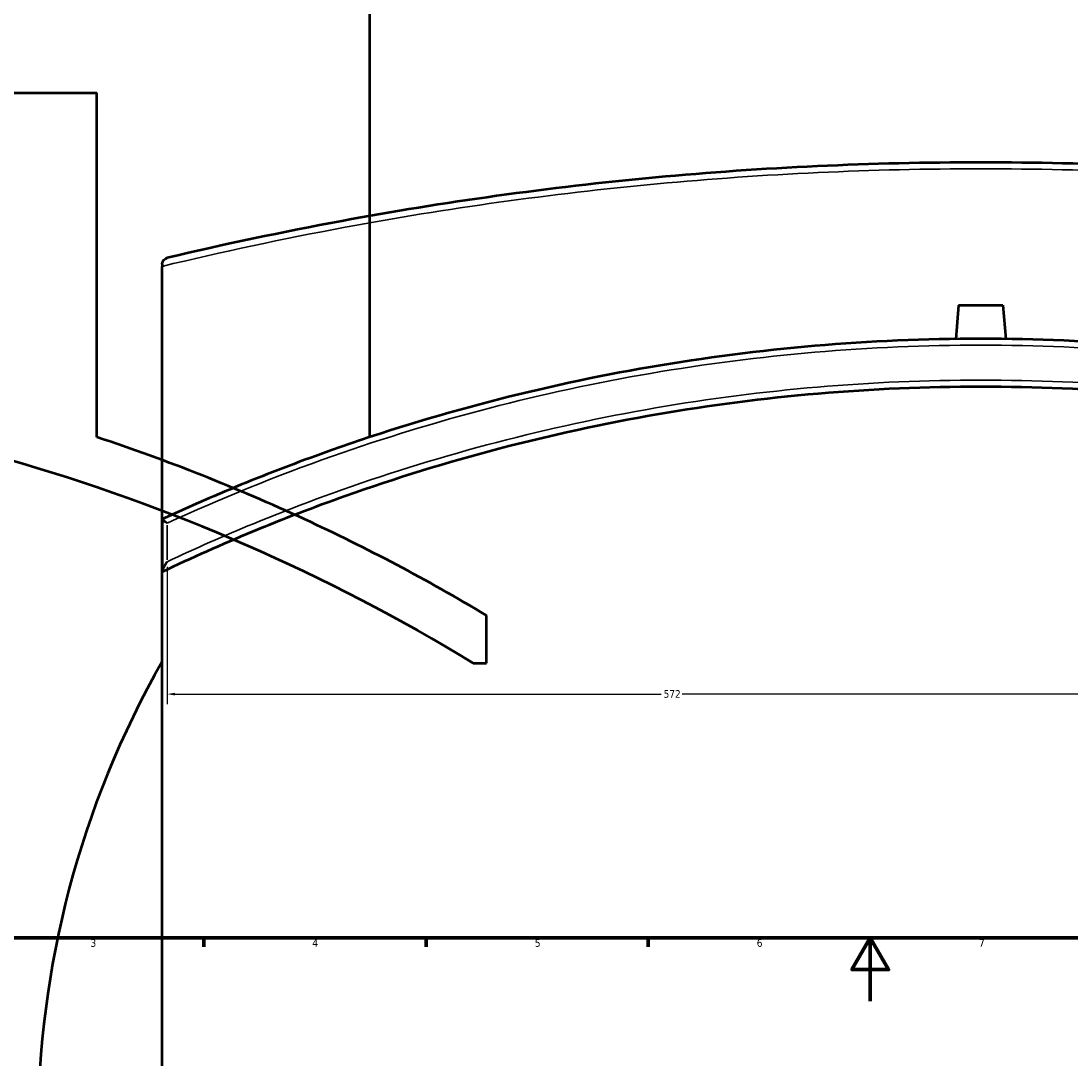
# Model space of a CAD drawing. Header units: millimetres. Extents: x -674 to 1238, y -406 to 964.
# Tile 6 of 13: x 153 to 484, y -18 to 309. Entities that reach past the tile are written whole.
import ezdxf

# ---------------------------------------------------------------- set-up
doc = ezdxf.new("R2010")
doc.units = ezdxf.units.MM
for name, color, linetype, lineweight in [('Border (ANSI)', 7, 'Continuous', 70), ('Dimension (ANSI)', 7, 'Continuous', 25), ('Visible (ANSI)', 7, 'Continuous', 50), ('Visible Narrow (ANSI)', 7, 'Continuous', 35)]:
    doc.layers.add(name, color=color, linetype=linetype, lineweight=lineweight)
doc.styles.add('Note Text (ANSI)', font='tahoma.ttf')
doc.dimstyles.new('Default - mm (ANSI)', dxfattribs={"dimtxt": 2.4, "dimasz": 2.5, "dimexe": 3.175, "dimexo": 1.6002, "dimgap": 0.8, "dimtad": 0, "dimtoh": 1, "dimdec": 0, "dimrnd": 1e-08, "dimzin": 4, "dimdsep": 46, "dimtxsty": 'Note Text (ANSI)', "dimcen": 0.09, "dimdle": 10, "dimclrd": 256, "dimclre": 256, "dimclrt": 5, "dimadec": 1, "dimazin": 1, "dimtfac": 1.27, "dimtofl": 0, "dimtmove": 0, "dimatfit": 3, "dimfxl": 1, "dimtolj": 1, "dimtzin": 4, "dimlwd": -1, "dimlwe": -1, "dimarcsym": 0})

# ---------------------------------------------------------------- blocks, each defined once
blk = doc.blocks.new('Borders Default Border')
at = {"layer": 'Border (ANSI)'}
for p, q in [((210.25, 20), (210.25, 17.2)), ((280.33, 20), (280.33, 17.2)), ((350.42, 20), (350.42, 17.2))]:
    blk.add_line(p, q, dxfattribs=at)
at = {"layer": 'Border (ANSI)', "flags": 128}
for points in [[(20, 20), (20, 574), (821, 574), (821, 20), (20, 20)], [(420.5, 0), (420.5, 20), (414.73, 10), (426.27, 10), (420.5, 20)]]:
    blk.add_lwpolyline(points, dxfattribs=at)
at = {"layer": 'Border (ANSI)', "color": 5, "true_color": 0x0000ff, "char_height": 2.4, "attachment_point": 7, "style": 'Note Text (ANSI)'}
for s, insert in [('3', (174.46, 17.15)), ('4', (244.45, 17.2)), ('5', (314.67, 17.15)), ('6', (384.69, 17.15)), ('7', (454.8, 17.2))]:
    blk.add_mtext(s, dxfattribs=dict(at, insert=insert))
blk = doc.blocks.new('*D6')
at = {"layer": 'Defpoints', "color": 0, "transparency": 16777216}
for p in [(198.62, 138.61), (771.08, 106.68), (771.08, 96.88)]:
    blk.add_point(p, dxfattribs=at)
at = {"layer": 'Dimension (ANSI)', "transparency": 16777216}
for p, q in [((198.62, 137.01), (198.62, 93.7)), ((771.08, 105.08), (771.08, 93.7)), ((201.12, 96.88), (354.49, 96.88)), ((768.58, 96.88), (361.15, 96.88))]:
    blk.add_line(p, q, dxfattribs=at)
for points in [[(201.12, 97.29), (201.12, 96.46), (198.62, 96.88)], [(768.58, 97.29), (768.58, 96.46), (771.08, 96.88)]]:
    blk.add_solid(points, dxfattribs=at)
at = {"layer": 'Dimension (ANSI)', "color": 5, "transparency": 16777216, "insert": (355.29, 98.13), "char_height": 2.4, "attachment_point": 1, "style": 'Note Text (ANSI)'}
blk.add_mtext('\\A1;572', dxfattribs=at)

msp = doc.modelspace()

# ---------------------------------------------------------------- linework, layer by layer
at = {"layer": 'Visible (ANSI)'}
for p, q in [((262.58, 177.89), (262.58, 378.89)), ((147.19, 286.44), (176.49, 286.44)), ((176.49, 177.89), (176.49, 286.44)), ((197.08, 232.44), (197.08, 231.76)), ((197.08, -312.72), (197.08, 231.76)), ((448.38, 219.49), (447.45, 208.84)), ((448.38, 219.49), (462.38, 219.49)), ((462.38, 219.49), (463.31, 208.84)), ((197.08, 152.02), (197.08, 152)), ((197.08, 152), (197.08, 135.57)), ((197.08, 135.57), (197.08, 135.45)), ((299.39, 106.68), (299.39, 121.68)), ((295.22, 106.68), (299.39, 106.68))]:
    msp.add_line(p, q, dxfattribs=at)
for centre, radius, start, end in [((-16.31, -406.11), 600, 58.72043, 89.50343), ((-16.31, -406.11), 615, 65.16541, 71.72996), ((-16.31, -406.11), 615, 59.11388, 65.16541), ((455.38, -40.48), 297.5, 150.2542, 209.7458)]:
    msp.add_arc(centre, radius, start, end, dxfattribs=at)
for points, knots in [([(712.15, 234.39), (694.21, 238.65), (675.79, 242.57), (624.99, 251.96), (591.84, 256.62), (524.25, 262.9), (489.82, 264.52), (455.38, 264.52), (420.95, 264.52), (386.51, 262.9), (318.92, 256.62), (285.78, 251.96), (234.98, 242.57), (216.56, 238.65), (198.62, 234.39)], [6.84801, 6.84801, 6.84801, 6.84801, 12.919444, 12.919444, 23.231284, 23.231284, 33.54313, 33.54313, 33.54313, 43.854976, 43.854976, 54.166816, 54.166816, 60.238429, 60.238429, 60.238429, 60.238429]), ([(197.08, 232.44), (197.08, 232.61), (197.1, 232.77), (197.19, 233.12), (197.27, 233.31), (197.53, 233.73), (197.72, 233.92), (198.13, 234.22), (198.37, 234.33), (198.62, 234.39), (198.62, 234.39), (198.62, 234.39)], [-0.430054, -0.430054, -0.430054, -0.430054, -0.363391, -0.363391, -0.2677811, -0.2677811, -0.1409515, -0.1409515, 0, 0, 0.0011706, 0.0011706, 0.0011706, 0.0011706]), ([(712.52, 152.56), (695.5, 160.4), (678.05, 167.48), (627.75, 185.25), (594.07, 194.07), (525.38, 205.89), (490.38, 208.89), (455.38, 208.89), (420.39, 208.89), (385.39, 205.89), (316.69, 194.07), (283.01, 185.25), (232.31, 167.34), (214.48, 160.07), (197.08, 152.02)], [-54.465108, -54.465108, -54.465108, -54.465108, -48.731751, -48.731751, -38.26692, -38.26692, -27.802084, -27.802084, -27.802084, -17.337249, -17.337249, -6.872418, -6.872418, -1.008322, -1.008322, -1.008322, -1.008322]), ([(197.08, 135.45), (215.82, 144.39), (235.11, 152.39), (286.64, 170.67), (319.62, 179.33), (386.87, 190.95), (421.12, 193.89), (455.38, 193.89), (489.64, 193.89), (523.9, 190.95), (591.14, 179.33), (624.12, 170.67), (674.66, 152.74), (692.99, 145.2), (710.83, 136.8)], [-60.562368, -60.562368, -60.562368, -60.562368, -54.166816, -54.166816, -43.854976, -43.854976, -33.54313, -33.54313, -33.54313, -23.231284, -23.231284, -12.919444, -12.919444, -6.84801, -6.84801, -6.84801, -6.84801]), ([(198.62, 150.74), (198.62, 150.74), (198.62, 150.75), (198.41, 150.88), (198.21, 151.02), (197.86, 151.28), (197.69, 151.4), (197.4, 151.64), (197.28, 151.75), (197.12, 151.91), (197.08, 151.97), (197.08, 152)], [-0.2974465, -0.2974465, -0.2974465, -0.2974465, -0.2966962, -0.2966962, -0.222057, -0.222057, -0.1494356, -0.1494356, -0.0693112, -0.0693112, 0, 0, 0, 0]), ([(197.08, 135.57), (197.08, 135.63), (197.1, 135.72), (197.19, 135.98), (197.27, 136.18), (197.53, 136.72), (197.72, 137.07), (198.13, 137.8), (198.37, 138.2), (198.62, 138.6), (198.62, 138.61), (198.62, 138.61)], [-0.430054, -0.430054, -0.430054, -0.430054, -0.363391, -0.363391, -0.2677811, -0.2677811, -0.1409515, -0.1409515, 0, 0, 0.0011706, 0.0011706, 0.0011706, 0.0011706])]:
    msp.add_open_spline(points, degree=3, knots=knots, dxfattribs=at)
at = {"layer": 'Visible Narrow (ANSI)'}
msp.add_line((198.62, 139.22), (198.62, 150.14), dxfattribs=at)
for points, knots in [([(197.08, 231.76), (215.82, 236.28), (235.11, 240.42), (286.64, 249.98), (319.62, 254.63), (386.87, 260.9), (421.12, 262.52), (455.38, 262.52), (489.64, 262.52), (523.9, 260.9), (591.14, 254.63), (624.12, 249.98), (674.66, 240.61), (692.99, 236.7), (710.83, 232.44)], [-60.562368, -60.562368, -60.562368, -60.562368, -54.166816, -54.166816, -43.854976, -43.854976, -33.54313, -33.54313, -33.54313, -23.231284, -23.231284, -12.919444, -12.919444, -6.84801, -6.84801, -6.84801, -6.84801]), ([(198.62, 150.74), (215.62, 158.55), (233.04, 165.62), (283.26, 183.33), (316.9, 192.11), (385.49, 203.9), (420.44, 206.89), (455.38, 206.89), (490.33, 206.89), (525.28, 203.9), (593.87, 192.11), (627.5, 183.33), (677.72, 165.62), (695.15, 158.55), (712.15, 150.74)], [1.139061, 1.139061, 1.139061, 1.139061, 6.872418, 6.872418, 17.337249, 17.337249, 27.802084, 27.802084, 27.802084, 38.26692, 38.26692, 48.731751, 48.731751, 54.465108, 54.465108, 54.465108, 54.465108]), ([(712.15, 138.61), (694.21, 147.03), (675.79, 154.61), (624.99, 172.59), (591.84, 181.28), (524.25, 192.94), (489.82, 195.89), (455.38, 195.89), (420.95, 195.89), (386.51, 192.94), (318.92, 181.28), (285.78, 172.59), (234.98, 154.61), (216.56, 147.03), (198.62, 138.61)], [6.84801, 6.84801, 6.84801, 6.84801, 12.919444, 12.919444, 23.231284, 23.231284, 33.54313, 33.54313, 33.54313, 43.854976, 43.854976, 54.166816, 54.166816, 60.238429, 60.238429, 60.238429, 60.238429])]:
    msp.add_open_spline(points, degree=3, knots=knots, dxfattribs=at)

# ---------------------------------------------------------------- block references
msp.add_blockref('Borders Default Border', (0, 0))

# ---------------------------------------------------------------- dimensions: what is measured, and where the dimension line sits
at = {"layer": 'Dimension (ANSI)'}
dim = msp.add_linear_dim(base=(771.08, 96.88), p1=(198.62, 138.61), p2=(771.08, 106.68), angle=180, dimstyle='Default - mm (ANSI)', override={"dimgap": 0.8, "dimtoh": 0, "dimdec": 0, "dimtol": 0, "dimlim": 0, "dimtp": 0, "dimtm": 0, "dimtdec": 2, "dimatfit": 1}, dxfattribs=at)
dim.commit()
dim.dimension.update_dxf_attribs({"geometry": '*D6', "text_midpoint": (357.82, 96.88), "dimtype": 160})

doc.saveas('drawing.dxf')
